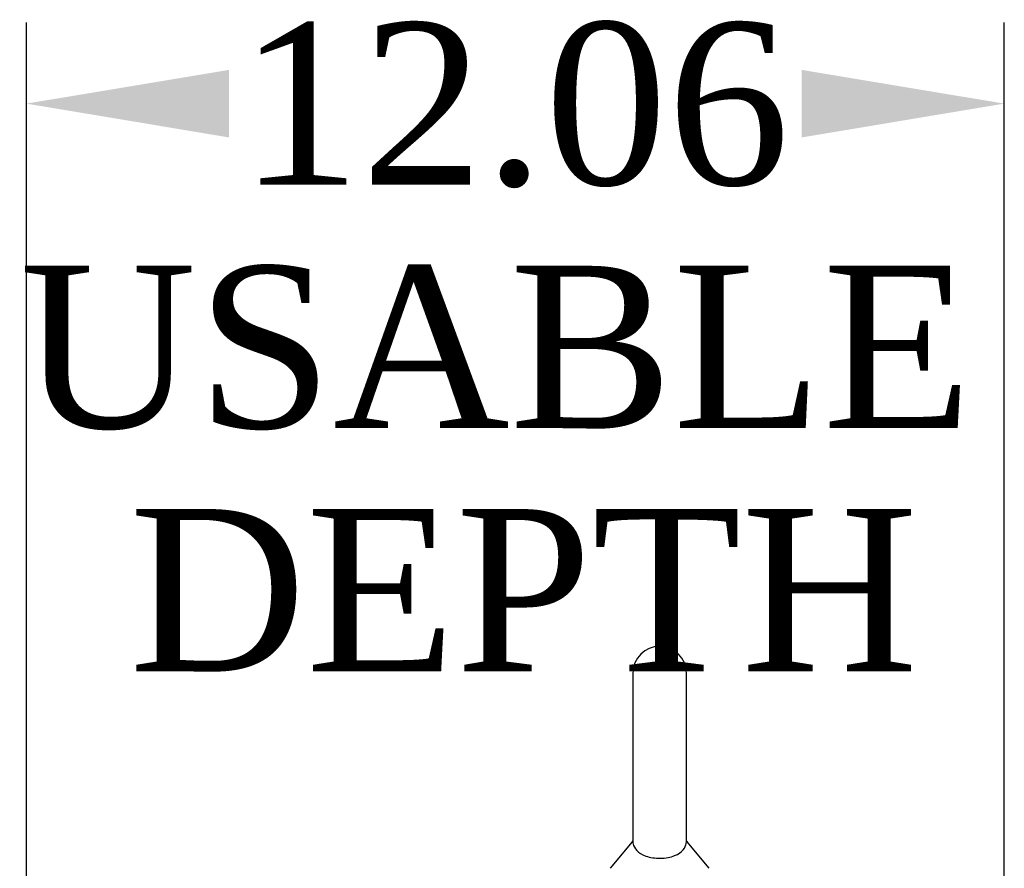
# Model space of a CAD drawing. Header units: inches. Extents: x 2 to 538, y -2 to 358.
# Tile 31 of 43: x 264 to 276, y 221 to 231. Entities that reach past the tile are written whole.
import ezdxf
from ezdxf.enums import TextEntityAlignment as Align

# ---------------------------------------------------------------- set-up
doc = ezdxf.new("R2010")
doc.units = ezdxf.units.IN
doc.header["$MEASUREMENT"] = 0
doc.layers.add('Default', color=7, linetype='Continuous')
doc.layers.add('SCS00680', color=7, linetype='Continuous')
doc.styles.add('SEACAD_Times_New_Roman', font='times.ttf')
doc.dimstyles.new('HAMMOND_(STH_-_540x360)', dxfattribs={"dimtxt": 2, "dimasz": 2.5, "dimexe": 1, "dimexo": 1, "dimgap": 0.5, "dimtad": 0, "dimtih": 1, "dimtoh": 1, "dimzin": 0, "dimdsep": 46, "dimtxsty": 'SEACAD_Times_New_Roman', "dimblk1": '_SE_FILLED', "dimblk2": '_SE_FILLED', "dimsah": 1, "dimcen": 1, "dimadec": 0, "dimazin": 0, "dimtfac": 0.8, "dimtofl": 0, "dimtmove": 0, "dimatfit": 3, "dimfxl": 0, "dimtolj": 1, "dimtzin": 0, "dimarcsym": 0})

# ---------------------------------------------------------------- blocks, each defined once
blk = doc.blocks.new('SE2')
at = {"layer": 'SCS00680', "color": 7, "linetype": 'Continuous'}
for p, q in [((271.116, 223.023), (271.116, 220.953)), ((271.778, 220.953), (271.778, 223.023)), ((271.107, 220.942), (270.836, 220.616)), ((272.058, 220.616), (271.787, 220.943))]:
    blk.add_line(p, q, dxfattribs=at)
for centre, radius, start, end in [((271.447, 223.023), 0.331, 0, 180), ((271.802, 220.96), 0.0219, 205.0215, 229.7843)]:
    blk.add_arc(centre, radius, start, end, dxfattribs=at)
blk.add_open_spline([(271.113, 220.95), (271.11, 220.946), (271.108, 220.944), (271.107, 220.943)], degree=3, dxfattribs=at)
blk.add_open_spline([(271.116, 220.958), (271.116, 220.95), (271.116, 220.933), (271.126, 220.89), (271.139, 220.862), (271.189, 220.809), (271.226, 220.785), (271.327, 220.749), (271.391, 220.739), (271.521, 220.741), (271.583, 220.753), (271.68, 220.791), (271.714, 220.817), (271.76, 220.87), (271.771, 220.898), (271.778, 220.938), (271.779, 220.951), (271.779, 220.958)], degree=3, knots=[0.2034848, 0.2034848, 0.2034848, 0.2034848, 0.25, 0.25, 0.3125, 0.3125, 0.375, 0.375, 0.4375, 0.4375, 0.5, 0.5, 0.5625, 0.5625, 0.625, 0.625, 0.6662667, 0.6662667, 0.6662667, 0.6662667], dxfattribs=at)
blk = doc.blocks.new('DMBLK3694')
at = {"layer": 'Default', "linetype": 'Continuous'}
for points in [[(266.135, 230.463), (263.635, 230.047), (266.135, 229.63)], [(273.198, 230.463), (273.198, 229.63), (275.698, 230.047)]]:
    blk.add_hatch(color=7, dxfattribs=at).paths.add_polyline_path(points)
at = {"layer": 'Default', "color": 7, "linetype": 'Continuous'}
for p, q in [((263.635, 220.445), (263.635, 231.047)), ((275.698, 218.634), (275.698, 231.047))]:
    blk.add_line(p, q, dxfattribs=at)
at = {"layer": 'Default', "color": 7, "linetype": 'Continuous', "style": 'SEACAD_Times_New_Roman'}
for s, p in [('12.06', (266.254, 231.047)), ('USABLE ', (263.553, 228.047)), ('DEPTH', (264.903, 225.047))]:
    blk.add_text(s, height=2, dxfattribs=at).set_placement(p, align=Align.TOP_LEFT)
blk = doc.blocks.new('_SE_FILLED')
at = {"color": 0}
blk.add_line((0, 0), (-1, 0), dxfattribs=at)
blk.add_solid([(0, 0), (-1, -0.1665), (-1, 0.1665), (0, 0)], dxfattribs=at)

msp = doc.modelspace()

# ---------------------------------------------------------------- block references
at = {"layer": 'Default'}
msp.add_blockref('SE2', (0, 0), dxfattribs=at)

# ---------------------------------------------------------------- dimensions: what is measured, and where the dimension line sits
at = {"layer": 'Default', "color": 7, "linetype": 'Continuous'}
dim = msp.add_linear_dim(base=(263.635, 230.047), p1=(275.698, 217.634), p2=(263.635, 219.445), text='\\A1;<>\\PUSABLE \\XDEPTH', dimstyle='HAMMOND_(STH_-_540x360)', dxfattribs=at)
dim.commit()
dim.dimension.update_dxf_attribs({"geometry": 'DMBLK3694', "text_midpoint": (269.666, 230.047), "dimtype": 160})

doc.saveas('drawing.dxf')
